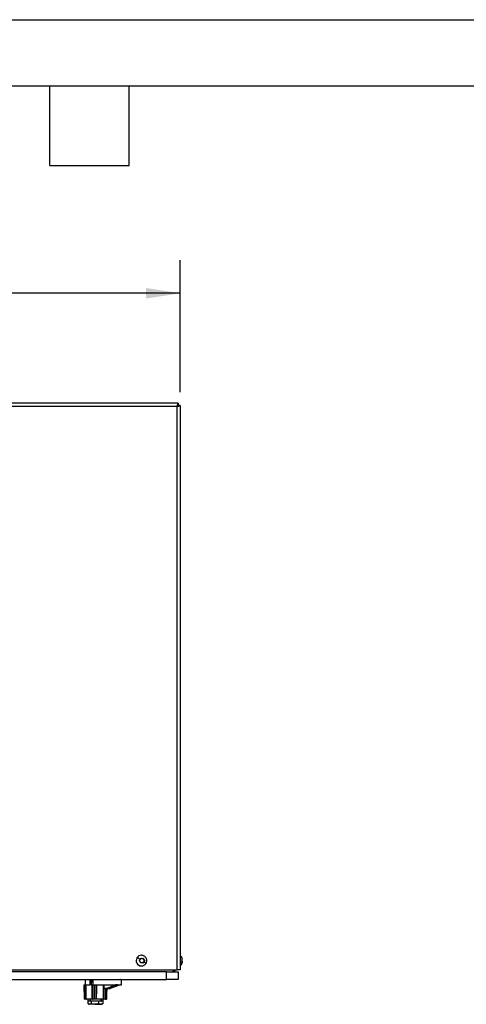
# Model space of a CAD drawing. Header units: millimetres. Extents: x 0 to 2794, y 0 to 2159.
# Tile 41 of 66: x 1330 to 1759, y 1215 to 2159. Entities that reach past the tile are written whole.
import ezdxf

# ---------------------------------------------------------------- set-up
doc = ezdxf.new("R2010")
doc.units = ezdxf.units.MM
doc.header["$LTSCALE"] = 10
doc.layers.add('DIMENSIONS', color=140, linetype='Continuous', lineweight=25)
doc.layers.add('TEXT', color=140, linetype='Continuous', lineweight=25)
doc.styles.add('SLDTEXTSTYLE0', font='TXT', dxfattribs={"width": 0.7})
doc.dimstyles.new('SLDDIMSTYLE0', dxfattribs={"dimtxt": 21.580078, "dimasz": 33.02, "dimexe": 0, "dimexo": 0.0625, "dimgap": 5.39502, "dimtad": 0, "dimtih": 1, "dimtoh": 1, "dimdec": 1, "dimlfac": 0.8, "dimrnd": 1e-09, "dimzin": 12, "dimdsep": 46, "dimtxsty": 'SLDTEXTSTYLE0', "dimsah": 1, "dimcen": 0.09, "dimadec": 0, "dimazin": 3, "dimtfac": 1, "dimtdec": 1, "dimtofl": 0, "dimtmove": 0, "dimatfit": 3, "dimfxl": 0, "dimfrac": 2, "dimtolj": 1, "dimtzin": 12, "dimarcsym": 0})

# ---------------------------------------------------------------- blocks, each defined once
blk = doc.blocks.new('_D')
at = {"layer": 'DIMENSIONS'}
for p, q in [((736.39, 1801.92), (736.39, 1928.45)), ((1484.14, 1801.92), (1484.14, 1928.45)), ((736.39, 1896.7), (1048.3, 1896.7)), ((1077.54, 1896.7), (1070.29, 1896.7)), ((1070.29, 1896.7), (1070.29, 1862.4)), ((1159.62, 1896.7), (1166.86, 1896.7)), ((1166.86, 1896.7), (1166.86, 1862.4)), ((1484.14, 1896.7), (1188.86, 1896.7)), ((1070.29, 1862.4), (1077.54, 1862.4)), ((1166.86, 1862.4), (1159.62, 1862.4))]:
    blk.add_line(p, q, dxfattribs=at)
for points in [[(736.39, 1896.7), (769.41, 1891.62), (769.41, 1901.78)], [(1484.14, 1896.7), (1451.12, 1901.78), (1451.12, 1891.62)]]:
    blk.add_solid(points, dxfattribs=at)
at = {"layer": 'DIMENSIONS', "char_height": 21.167, "attachment_point": 1, "style": 'SLDTEXTSTYLE0'}
for s, insert in [('598.2', (1077.54, 1928.81)), ('23.55', (1077.54, 1889.68))]:
    blk.add_mtext(s, dxfattribs=dict(at, insert=insert))

msp = doc.modelspace()

# ---------------------------------------------------------------- linework, layer by layer
at = {"color": 7, "linetype": 'Continuous'}
msp.add_line((0.02, 2159.03), (2794.02, 2159.03), dxfattribs=at)
for p, q in [((1482.09, 1791.19), (1298.17, 1791.19)), ((1480.94, 1788.06), (1298.55, 1788.06)), ((1480.94, 1788.06), (1480.94, 1247.94)), ((1482.09, 1789.31), (1482.09, 1791.19)), ((1482.09, 1791.19), (1482.18, 1791.19)), ((1482.18, 1789.31), (1482.09, 1789.31)), ((1482.18, 1791.19), (1482.18, 1789.31)), ((1484.14, 1789.22), (1482.27, 1789.22)), ((1484.14, 1789.22), (1484.14, 1247.94)), ((1442.59, 1259.59), (1442.65, 1259.59)), ((1446.9, 1261.94), (1446.83, 1261.94)), ((1447.33, 1261.92), (1446.9, 1261.94)), ((1447.32, 1258.87), (1447.75, 1258.87)), ((1448.63, 1258.59), (1449.02, 1258.59)), ((1448.8, 1255.7), (1449.2, 1255.7)), ((1449.38, 1256.35), (1449.77, 1256.35)), ((1449.41, 1257.05), (1449.8, 1257.05)), ((1298.04, 1247.94), (1480.94, 1247.94)), ((1446.83, 1251.69), (1446.9, 1251.69)), ((1447.29, 1254.76), (1446.87, 1254.76)), ((1446.9, 1251.69), (1447.25, 1251.73)), ((1448.46, 1254.89), (1448.84, 1254.89)), ((1484.14, 1247.94), (1480.94, 1247.94)), ((1485.92, 1255), (1485.91, 1254.84)), ((1470.78, 1246.19), (1283.65, 1246.19)), ((1283.65, 1238.69), (1470.78, 1238.69)), ((1392.81, 1238.69), (1392.77, 1233.69)), ((1397.81, 1238.69), (1397.76, 1233.63)), ((1397.76, 1233.69), (1397.8, 1238.69)), ((1400.2, 1238.69), (1400.2, 1233.69)), ((1427.77, 1233.69), (1427.73, 1238.24)), ((1470.78, 1238.69), (1470.78, 1246.19)), ((1470.78, 1246.19), (1482.14, 1246.19)), ((1482.14, 1238.69), (1470.78, 1238.69)), ((1482.14, 1246.19), (1482.14, 1238.69)), ((1391.72, 1233.69), (1391.84, 1220.19)), ((1391.82, 1233.69), (1391.94, 1220.19)), ((1391.82, 1233.69), (1393.55, 1233.69)), ((1393.61, 1233.69), (1396.91, 1233.69)), ((1396.91, 1233.69), (1397.38, 1233.69)), ((1398.8, 1233.69), (1400.2, 1233.69)), ((1400.2, 1233.69), (1421.86, 1233.69)), ((1401.42, 1220.19), (1401.41, 1233.69)), ((1401.54, 1220.19), (1401.53, 1233.69)), ((1401.65, 1233.69), (1401.67, 1220.19)), ((1411.56, 1229.94), (1410.83, 1229.94)), ((1413.73, 1229.94), (1411.56, 1229.94)), ((1412.35, 1220.19), (1412.43, 1229.94)), ((1412.57, 1229.94), (1412.49, 1220.19)), ((1413.7, 1220.19), (1413.79, 1229.94)), ((1413.7, 1220.19), (1413.79, 1229.94)), ((1413.82, 1230.39), (1415.99, 1230.39)), ((1414.65, 1229.94), (1413.83, 1229.94)), ((1417.2, 1230.39), (1425.15, 1233.27)), ((1424.06, 1233.69), (1421.86, 1233.69)), ((1423.68, 1233.31), (1423.14, 1233.31)), ((1423.82, 1233.69), (1423.82, 1233.31)), ((1423.95, 1233.31), (1423.82, 1233.31)), ((1423.95, 1233.31), (1423.95, 1233.69)), ((1424.02, 1233.31), (1423.95, 1233.31)), ((1424.02, 1233.31), (1424.02, 1233.69)), ((1424.08, 1233.31), (1424.02, 1233.31)), ((1424.06, 1233.69), (1427.77, 1233.69)), ((1424.08, 1233.31), (1424.08, 1233.69)), ((1425.88, 1233.31), (1424.08, 1233.31)), ((1425.88, 1233.31), (1425.89, 1233.69)), ((1425.89, 1233.54), (1426.29, 1233.69)), ((1391.94, 1220.19), (1393.6, 1220.19)), ((1393.75, 1219.94), (1392.09, 1219.94)), ((1393.66, 1220.19), (1399.71, 1220.19)), ((1399.9, 1219.94), (1393.75, 1219.94)), ((1395.39, 1219.94), (1395.39, 1217.94)), ((1398.12, 1217.94), (1395.39, 1217.94)), ((1395.59, 1217.94), (1395.59, 1215.5)), ((1398.12, 1217.94), (1398.12, 1219.94)), ((1408.4, 1217.94), (1398.12, 1217.94)), ((1398.54, 1217.94), (1398.54, 1215.5)), ((1399.76, 1220.19), (1401.42, 1220.19)), ((1401.57, 1219.94), (1399.9, 1219.94)), ((1403.44, 1219.94), (1401.57, 1219.94)), ((1401.67, 1220.19), (1403.54, 1220.19)), ((1410.37, 1219.94), (1403.44, 1219.94)), ((1403.6, 1220.19), (1410.41, 1220.19)), ((1405.72, 1217.94), (1405.72, 1215.5)), ((1408.4, 1217.94), (1408.4, 1219.94)), ((1408.4, 1217.94), (1408.5, 1217.94)), ((1408.5, 1217.94), (1408.5, 1219.94)), ((1410.14, 1217.94), (1408.5, 1217.94)), ((1409.95, 1217.94), (1409.95, 1215.5)), ((1410.14, 1217.94), (1410.14, 1219.94)), ((1412.25, 1219.94), (1410.37, 1219.94)), ((1410.48, 1220.19), (1412.35, 1220.19)), ((1412.46, 1219.94), (1412.25, 1219.94)), ((1413.24, 1219.94), (1412.46, 1219.94)), ((1412.49, 1220.19), (1412.71, 1220.19)), ((1412.71, 1220.19), (1413.47, 1220.19)), ((1413.45, 1219.94), (1413.24, 1219.94)), ((1413.49, 1220.19), (1413.7, 1220.19)), ((1413.7, 1220.19), (1413.7, 1220.19)), ((1395.88, 1215.31), (1396.52, 1214.94)), ((1397.06, 1214.94), (1395.92, 1215.37)), ((1396.52, 1214.94), (1397.06, 1214.94)), ((1402.13, 1214.94), (1397.06, 1214.94)), ((1402.13, 1214.94), (1407.83, 1214.94)), ((1407.83, 1214.94), (1409.02, 1214.94)), ((1409.02, 1214.94), (1409.66, 1215.31)), ((1409.62, 1215.37), (1409.95, 1215.5))]:
    msp.add_line(p, q)
at = {"flags": 128}
for points in [[(1481.5, 1788.49), (1481.41, 1788.58), (1481.18, 1788.78)], [(1446.9, 1251.69), (1447.18, 1251.7), (1447.24, 1251.7)], [(1398.85, 1238.69), (1398.84, 1237.82), (1398.8, 1233.69)], [(1393.6, 1220.19), (1393.57, 1227.75), (1393.55, 1233.69)], [(1393.61, 1233.69), (1393.62, 1229.1), (1393.64, 1226.13), (1393.65, 1223.16), (1393.66, 1220.19)], [(1399.71, 1220.19), (1399.68, 1224.78), (1399.66, 1227.75), (1399.65, 1230.72), (1399.63, 1233.69)], [(1399.68, 1233.69), (1399.72, 1226.13), (1399.76, 1220.19)], [(1403.54, 1220.19), (1403.58, 1227.75), (1403.6, 1233.69)], [(1403.66, 1233.69), (1403.64, 1229.1), (1403.62, 1226.13), (1403.61, 1223.16), (1403.6, 1220.19)], [(1410.41, 1220.19), (1410.42, 1224.78), (1410.43, 1227.75), (1410.44, 1230.72), (1410.45, 1233.69)], [(1410.45, 1229.94), (1410.45, 1232.04), (1410.45, 1233.69)], [(1410.5, 1229.94), (1410.49, 1224.48), (1410.48, 1220.19)], [(1410.83, 1233.69), (1410.83, 1231.59), (1410.83, 1229.94)], [(1412.71, 1220.19), (1412.77, 1226.88), (1412.79, 1229.94)], [(1412.71, 1220.19), (1412.75, 1225.65), (1412.79, 1229.94)], [(1413.47, 1220.19), (1413.51, 1224.78), (1413.54, 1227.75), (1413.56, 1229.94)], [(1413.57, 1229.94), (1413.52, 1224.48), (1413.49, 1220.19)], [(1391.94, 1220.19), (1391.95, 1220.14), (1391.95, 1220.09), (1391.97, 1220.05), (1391.99, 1220.01), (1392.01, 1219.98), (1392.03, 1219.96), (1392.06, 1219.94), (1392.09, 1219.94)], [(1393.6, 1220.19), (1393.61, 1220.14), (1393.62, 1220.09), (1393.63, 1220.05), (1393.65, 1220.01), (1393.67, 1219.98), (1393.69, 1219.96), (1393.72, 1219.94), (1393.75, 1219.94)], [(1393.66, 1220.19), (1393.66, 1220.14), (1393.67, 1220.09), (1393.68, 1220.05), (1393.69, 1220.01), (1393.7, 1219.98), (1393.72, 1219.96), (1393.73, 1219.94), (1393.75, 1219.94)], [(1399.76, 1220.19), (1399.76, 1220.14), (1399.77, 1220.09), (1399.78, 1220.05), (1399.8, 1220.01), (1399.82, 1219.98), (1399.85, 1219.96), (1399.88, 1219.94), (1399.9, 1219.94)], [(1401.42, 1220.19), (1401.42, 1220.14), (1401.43, 1220.09), (1401.44, 1220.05), (1401.46, 1220.01), (1401.49, 1219.98), (1401.51, 1219.96), (1401.54, 1219.94), (1401.57, 1219.94)], [(1401.67, 1220.19), (1401.67, 1220.14), (1401.66, 1220.09), (1401.65, 1220.05), (1401.64, 1220.01), (1401.62, 1219.98), (1401.6, 1219.96), (1401.59, 1219.94), (1401.57, 1219.94)], [(1403.54, 1220.19), (1403.54, 1220.14), (1403.53, 1220.09), (1403.52, 1220.05), (1403.51, 1220.01), (1403.49, 1219.98), (1403.48, 1219.96), (1403.46, 1219.94), (1403.44, 1219.94)], [(1403.6, 1220.19), (1403.59, 1220.14), (1403.58, 1220.09), (1403.57, 1220.05), (1403.55, 1220.01), (1403.53, 1219.98), (1403.5, 1219.96), (1403.47, 1219.94), (1403.44, 1219.94)], [(1410.48, 1220.19), (1410.47, 1220.14), (1410.47, 1220.09), (1410.46, 1220.05), (1410.45, 1220.01), (1410.43, 1219.98), (1410.41, 1219.96), (1410.39, 1219.94), (1410.37, 1219.94)], [(1412.35, 1220.19), (1412.35, 1220.14), (1412.34, 1220.09), (1412.33, 1220.05), (1412.32, 1220.01), (1412.3, 1219.98), (1412.29, 1219.96), (1412.27, 1219.94), (1412.25, 1219.94)], [(1412.71, 1220.19), (1412.71, 1220.19), (1412.71, 1220.19), (1412.71, 1220.19), (1412.71, 1220.19)]]:
    msp.add_lwpolyline(points, dxfattribs=at)
for centre, radius, start, end in [((1446.89, 1256.81), 5.12, 147.13475, 269.37737), ((1446.95, 1256.81), 5.12, 147.13475, 269.37737), ((1446.84, 1256.91), 5.02, 90.10902, 147.87843), ((1446.91, 1256.91), 5.02, 90.10902, 147.87843), ((1447.32, 1261.52), 2.66, 248.43859, 269.99247), ((1448.17, 1258.53), 0.464, 8.27841, 89.60492), ((1451.13, 1254.22), 2.75, 147.66184, 165.96539), ((1451.35, 1259), 2.75, 188.55668, 225.22594), ((1451.1, 1254.24), 2.72, 129.20277, 147.6668), ((1449.08, 1256.72), 0.473, 309.40587, 45.17113), ((1446.87, 1252.1), 2.65, 90.00296, 105.97901), ((1448.01, 1255), 0.462, 270.21486, 346.37906), ((1392.09, 1220.19), 0.25, 180.52704, 270), ((1391.89, 1224.02), 3.83, 269.293, 270.83776), ((1393.63, 1242.03), 21.84, 269.92473, 270.07527), ((1399.73, 1235.06), 14.87, 269.90868, 270.09132), ((1399.94, 1220.16), 0.227, 174.13348, 261.97815), ((1401.54, 1240.07), 19.89, 269.66593, 270.01418), ((1401.54, 1243.71), 23.53, 269.99574, 270.30691), ((1403.57, 1240.66), 20.48, 269.92225, 270.07775), ((1409.99, 1220.13), 0.425, 333.74744, 8.12417), ((1410.44, 1246.13), 25.95, 269.93096, 270.06904), ((1412.25, 1220.19), 0.249, 270.15099, 359.65373), ((1412.42, 1227.14), 6.96, 269.39646, 270.60354), ((1412.46, 1220.19), 0.25, 270, 359.49588), ((1412.46, 1220.19), 0.249, 270.15099, 359.65373), ((1413.23, 1220.18), 0.242, 271.99247, 1.40532), ((1413.24, 1220.19), 0.249, 270.15099, 359.65373), ((1413.45, 1220.19), 0.25, 270, 359.47296), ((1413.45, 1220.19), 0.249, 270.15099, 359.65373), ((1413.48, 1221.61), 1.42, 269.69546, 270.30454)]:
    msp.add_arc(centre, radius, start, end)
for points, knots in [([(1480.62, 1788.06), (1481.08, 1788.26), (1481.5, 1788.45), (1482.1, 1788.84), (1482.27, 1789.03), (1482.27, 1789.22)], [0, 0, 0, 0, 0.5, 0.5, 1, 1, 1, 1]), ([(1482.09, 1791.19), (1482.02, 1791.19), (1481.95, 1791.11), (1481.8, 1790.79), (1481.72, 1790.56), (1481.54, 1789.98), (1481.44, 1789.64), (1481.21, 1788.88), (1481.08, 1788.47), (1480.94, 1788.06)], [0, 0, 0, 0, 0.25, 0.25, 0.5, 0.5, 0.75, 0.75, 1, 1, 1, 1]), ([(1480.94, 1788.06), (1481.39, 1788.16), (1481.82, 1788.26), (1482.6, 1788.45), (1482.95, 1788.55), (1483.53, 1788.74), (1483.76, 1788.84), (1484.07, 1789.03), (1484.14, 1789.13), (1484.14, 1789.22)], [0, 0, 0, 0, 0.25, 0.25, 0.5, 0.5, 0.75, 0.75, 1, 1, 1, 1]), ([(1482.09, 1789.31), (1481.98, 1789.29), (1481.76, 1789.25), (1481.44, 1789), (1481.22, 1788.76), (1481.13, 1788.66)], [0, 0, 0, 0, 0.36886, 0.737719, 1, 1, 1, 1]), ([(1445.78, 1257.93), (1445.45, 1258.14), (1445.1, 1258.35), (1444.41, 1258.76), (1444.07, 1258.96), (1443.47, 1259.27), (1443.22, 1259.39), (1442.84, 1259.55), (1442.72, 1259.59), (1442.65, 1259.59)], [0, 0, 0, 0, 0.25, 0.25, 0.5, 0.5, 0.75, 0.75, 1, 1, 1, 1]), ([(1445.16, 1256.57), (1445.14, 1256.59), (1445.1, 1256.63), (1445.06, 1256.7), (1445.03, 1256.78), (1445.02, 1256.86), (1445.01, 1256.94), (1445.03, 1257.02), (1445.05, 1257.09), (1445.08, 1257.14), (1445.09, 1257.16)], [0, 0, 0, 0, 0.126381, 0.250383, 0.374231, 0.500072, 0.624694, 0.750234, 0.875429, 1, 1, 1, 1]), ([(1445.09, 1257.16), (1445.11, 1257.18), (1445.14, 1257.23), (1445.17, 1257.26), (1445.19, 1257.28)], [0, 0, 0, 0, 0.500617, 1, 1, 1, 1]), ([(1445.94, 1255.03), (1445.93, 1255.08), (1445.92, 1255.18), (1445.89, 1255.32), (1445.84, 1255.49), (1445.78, 1255.67), (1445.69, 1255.87), (1445.58, 1256.06), (1445.46, 1256.24), (1445.32, 1256.42), (1445.21, 1256.52), (1445.16, 1256.57)], [0, 0, 0, 0, 0.08485, 0.167614, 0.249627, 0.375231, 0.499768, 0.624012, 0.749532, 0.872779, 1, 1, 1, 1]), ([(1445.19, 1257.28), (1445.23, 1257.31), (1445.31, 1257.37), (1445.42, 1257.47), (1445.53, 1257.6), (1445.66, 1257.75), (1445.74, 1257.87), (1445.78, 1257.93)], [0, 0, 0, 0, 0.171051, 0.336912, 0.499484, 0.751188, 1, 1, 1, 1]), ([(1445.78, 1257.93), (1445.81, 1257.98), (1445.87, 1258.07), (1445.95, 1258.23), (1446.01, 1258.39), (1446.07, 1258.56), (1446.1, 1258.67), (1446.12, 1258.73)], [0, 0, 0, 0, 0.191439, 0.38456, 0.582142, 0.786586, 1, 1, 1, 1]), ([(1446.12, 1258.73), (1446.12, 1258.76), (1446.14, 1258.81), (1446.16, 1258.85), (1446.17, 1258.87)], [0, 0, 0, 0, 0.498667, 1, 1, 1, 1]), ([(1446.17, 1258.87), (1446.19, 1258.89), (1446.22, 1258.94), (1446.28, 1258.99), (1446.34, 1259.04), (1446.44, 1259.08), (1446.58, 1259.1), (1446.68, 1259.07), (1446.73, 1259.06)], [0, 0, 0, 0, 0.126553, 0.250836, 0.374972, 0.501056, 0.749674, 1, 1, 1, 1]), ([(1446.73, 1259.06), (1446.78, 1259.04), (1446.87, 1259), (1447.01, 1258.96), (1447.18, 1258.92), (1447.37, 1258.89), (1447.59, 1258.87), (1447.8, 1258.87), (1448.02, 1258.88), (1448.23, 1258.92), (1448.37, 1258.95), (1448.44, 1258.97)], [0, 0, 0, 0, 0.0846963, 0.1674291, 0.2496283, 0.3752148, 0.4997698, 0.6239645, 0.7495325, 0.8725815, 1, 1, 1, 1]), ([(1447.34, 1261.89), (1447.27, 1261.91), (1447.12, 1261.94), (1446.97, 1261.94), (1446.9, 1261.94)], [0, 0, 0, 0, 0.487013, 1, 1, 1, 1]), ([(1452, 1256.81), (1451.96, 1257.29), (1451.91, 1257.98), (1451.56, 1258.93), (1451.15, 1259.71), (1450.46, 1260.53), (1449.56, 1261.23), (1448.49, 1261.75), (1447.71, 1261.85), (1447.34, 1261.89)], [0, 0, 0, 0, 0.1896542, 0.2685892, 0.3998648, 0.538371, 0.6893038, 0.8501925, 1, 1, 1, 1]), ([(1448.44, 1258.97), (1448.46, 1258.98), (1448.5, 1258.99), (1448.56, 1258.99), (1448.64, 1258.98), (1448.72, 1258.96), (1448.81, 1258.92), (1448.89, 1258.86), (1448.95, 1258.78), (1449, 1258.69), (1449.01, 1258.62), (1449.02, 1258.59)], [0, 0, 0, 0, 0.082901, 0.166253, 0.25116, 0.376837, 0.500178, 0.62346, 0.74915, 0.875665, 1, 1, 1, 1]), ([(1449.2, 1255.7), (1449.17, 1255.66), (1449.12, 1255.57), (1449.05, 1255.44), (1448.98, 1255.29), (1448.91, 1255.1), (1448.86, 1254.96), (1448.84, 1254.89)], [0, 0, 0, 0, 0.165638, 0.331073, 0.499336, 0.744885, 1, 1, 1, 1]), ([(1449.02, 1258.59), (1449.03, 1258.54), (1449.05, 1258.45), (1449.08, 1258.3), (1449.13, 1258.14), (1449.2, 1257.96), (1449.29, 1257.76), (1449.4, 1257.56), (1449.52, 1257.38), (1449.65, 1257.21), (1449.75, 1257.1), (1449.8, 1257.05)], [0, 0, 0, 0, 0.085312, 0.16817, 0.249625, 0.375343, 0.499764, 0.62409, 0.749529, 0.873348, 1, 1, 1, 1]), ([(1449.77, 1256.35), (1449.73, 1256.32), (1449.65, 1256.25), (1449.55, 1256.15), (1449.45, 1256.04), (1449.36, 1255.93), (1449.27, 1255.81), (1449.22, 1255.74), (1449.2, 1255.7)], [0, 0, 0, 0, 0.178525, 0.350585, 0.517368, 0.680183, 0.840506, 1, 1, 1, 1]), ([(1449.2, 1255.7), (1449.55, 1255.45), (1450.28, 1254.95), (1450.94, 1254.41), (1451.22, 1254.13), (1451.18, 1254.09), (1451.16, 1254.08)], [0, 0, 0, 0, 0.3062454, 0.6289057, 0.8772552, 1, 1, 1, 1]), ([(1449.8, 1257.05), (1449.81, 1257.04), (1449.84, 1257), (1449.88, 1256.95), (1449.91, 1256.88), (1449.93, 1256.79), (1449.94, 1256.69), (1449.92, 1256.59), (1449.89, 1256.5), (1449.84, 1256.42), (1449.79, 1256.37), (1449.77, 1256.35)], [0, 0, 0, 0, 0.0831628, 0.166576, 0.2511564, 0.3768556, 0.5001743, 0.6234489, 0.749147, 0.8759795, 1, 1, 1, 1]), ([(1451.2, 1254.06), (1451.34, 1254.31), (1451.62, 1254.8), (1451.92, 1255.73), (1451.97, 1256.42), (1452, 1256.81)], [0, 0, 0, 0, 0.292209, 0.589721, 1, 1, 1, 1]), ([(1485.93, 1258.82), (1485.82, 1259.27), (1485.59, 1260.2), (1484.86, 1261.12), (1484.28, 1261.4), (1484.14, 1261.46)], [0, 0, 0, 0, 0.419303, 0.861689, 1, 1, 1, 1]), ([(1485.92, 1256.26), (1485.81, 1256.14), (1485.57, 1255.89), (1484.84, 1255.65), (1484.28, 1255.57), (1484.14, 1255.56)], [0, 0, 0, 0, 0.4216687, 0.8659391, 1, 1, 1, 1]), ([(1485.87, 1258.97), (1485.86, 1258.99), (1485.86, 1259.03), (1485.85, 1259.08), (1485.84, 1259.14), (1485.84, 1259.19), (1485.84, 1259.22), (1485.84, 1259.24), (1485.84, 1259.23), (1485.85, 1259.21), (1485.86, 1259.18), (1485.87, 1259.16)], [0, 0, 0, 0, 0.083089, 0.166485, 0.251159, 0.376849, 0.500178, 0.623447, 0.749151, 0.875431, 1, 1, 1, 1]), ([(1485.87, 1257.74), (1485.86, 1257.77), (1485.86, 1257.82), (1485.85, 1257.9), (1485.84, 1257.98), (1485.84, 1258.06), (1485.84, 1258.13), (1485.84, 1258.19), (1485.84, 1258.25), (1485.85, 1258.28), (1485.85, 1258.29)], [0, 0, 0, 0, 0.126381, 0.250383, 0.374231, 0.500072, 0.624694, 0.750234, 0.875429, 1, 1, 1, 1]), ([(1485.87, 1257.05), (1485.86, 1257.07), (1485.86, 1257.11), (1485.85, 1257.17), (1485.84, 1257.25), (1485.84, 1257.33), (1485.84, 1257.43), (1485.84, 1257.53), (1485.84, 1257.61), (1485.85, 1257.68), (1485.86, 1257.72), (1485.87, 1257.73)], [0, 0, 0, 0, 0.082842, 0.16618, 0.25116, 0.376837, 0.500179, 0.623458, 0.749151, 0.875591, 1, 1, 1, 1]), ([(1485.87, 1255.39), (1485.86, 1255.4), (1485.86, 1255.41), (1485.85, 1255.44), (1485.84, 1255.48), (1485.84, 1255.54), (1485.84, 1255.62), (1485.84, 1255.72), (1485.84, 1255.82), (1485.85, 1255.92), (1485.86, 1255.98), (1485.87, 1256.01)], [0, 0, 0, 0, 0.083089, 0.166485, 0.251159, 0.376849, 0.500178, 0.623447, 0.749151, 0.875431, 1, 1, 1, 1]), ([(1485.87, 1259.16), (1485.86, 1259.18), (1485.86, 1259.22), (1485.85, 1259.24), (1485.85, 1259.26)], [0, 0, 0, 0, 0.498667, 1, 1, 1, 1]), ([(1485.87, 1259.16), (1485.9, 1259.02), (1485.95, 1258.77), (1485.9, 1258.76), (1485.88, 1258.76)], [0, 0, 0, 0, 0.588223, 1, 1, 1, 1]), ([(1485.87, 1257.73), (1485.87, 1257.76), (1485.89, 1257.8), (1485.9, 1257.88), (1485.91, 1257.98), (1485.92, 1258.1), (1485.92, 1258.25), (1485.92, 1258.42), (1485.91, 1258.59), (1485.9, 1258.78), (1485.88, 1258.91), (1485.87, 1258.97)], [0, 0, 0, 0, 0.0851538, 0.1679793, 0.2496256, 0.3752949, 0.4997656, 0.6240745, 0.74953, 0.873157, 1, 1, 1, 1]), ([(1485.87, 1256.01), (1485.87, 1256.06), (1485.89, 1256.15), (1485.9, 1256.29), (1485.91, 1256.46), (1485.92, 1256.65), (1485.92, 1256.87), (1485.92, 1257.09), (1485.91, 1257.31), (1485.9, 1257.53), (1485.88, 1257.67), (1485.87, 1257.74)], [0, 0, 0, 0, 0.08485, 0.167614, 0.249627, 0.375231, 0.499768, 0.624012, 0.749532, 0.872779, 1, 1, 1, 1]), ([(1485.92, 1256.26), (1485.92, 1256.3), (1485.92, 1256.4), (1485.92, 1256.53), (1485.91, 1256.69), (1485.9, 1256.87), (1485.88, 1256.99), (1485.87, 1257.05)], [0, 0, 0, 0, 0.165638, 0.331073, 0.499336, 0.744885, 1, 1, 1, 1]), ([(1485.87, 1255.38), (1485.87, 1255.44), (1485.89, 1255.54), (1485.9, 1255.69), (1485.91, 1255.84), (1485.92, 1255.98), (1485.92, 1256.12), (1485.92, 1256.21), (1485.92, 1256.26)], [0, 0, 0, 0, 0.1785252, 0.3505852, 0.5173683, 0.6801829, 0.8405056, 1, 1, 1, 1]), ([(1485.87, 1255.89), (1485.9, 1255.74), (1485.94, 1255.51), (1485.91, 1255.13), (1485.89, 1255)], [0, 0, 0, 0, 0.657297, 1, 1, 1, 1]), ([(1446.52, 1254.65), (1446.5, 1254.65), (1446.46, 1254.64), (1446.39, 1254.63), (1446.31, 1254.64), (1446.23, 1254.66), (1446.14, 1254.71), (1446.06, 1254.77), (1446, 1254.85), (1445.96, 1254.94), (1445.95, 1255), (1445.94, 1255.03)], [0, 0, 0, 0, 0.083089, 0.166485, 0.251159, 0.376849, 0.500178, 0.623447, 0.749151, 0.875431, 1, 1, 1, 1]), ([(1448.23, 1254.57), (1448.18, 1254.59), (1448.1, 1254.62), (1447.96, 1254.66), (1447.8, 1254.7), (1447.61, 1254.74), (1447.39, 1254.76), (1447.18, 1254.76), (1446.96, 1254.74), (1446.74, 1254.71), (1446.6, 1254.67), (1446.52, 1254.65)], [0, 0, 0, 0, 0.085154, 0.167979, 0.249626, 0.375295, 0.499766, 0.624074, 0.74953, 0.873157, 1, 1, 1, 1]), ([(1447.25, 1251.73), (1447.55, 1251.76), (1448.29, 1251.82), (1449.4, 1252.29), (1450.42, 1253.06), (1451.01, 1253.69), (1451.2, 1254.06), (1451.2, 1254.06)], [0, 0, 0, 0, 0.190283, 0.469312, 0.742275, 0.995774, 1, 1, 1, 1]), ([(1448.84, 1254.89), (1448.84, 1254.87), (1448.82, 1254.83), (1448.79, 1254.77), (1448.75, 1254.71), (1448.69, 1254.64), (1448.6, 1254.59), (1448.51, 1254.55), (1448.42, 1254.54), (1448.32, 1254.54), (1448.26, 1254.56), (1448.23, 1254.57)], [0, 0, 0, 0, 0.082842, 0.16618, 0.25116, 0.376837, 0.500179, 0.623458, 0.749151, 0.875591, 1, 1, 1, 1]), ([(1476.39, 1246.19), (1476.69, 1246.26), (1477.3, 1246.41), (1477.92, 1247.17), (1478.11, 1247.83), (1478.14, 1247.94)], [0, 0, 0, 0, 0.438871, 0.903366, 1, 1, 1, 1]), ([(1479.63, 1247.94), (1479.39, 1247.63), (1478.85, 1246.95), (1477.69, 1246.32), (1476.82, 1246.23), (1476.39, 1246.19)], [0, 0, 0, 0, 0.301228, 0.661872, 1, 1, 1, 1]), ([(1484.14, 1252.18), (1484.45, 1252.37), (1485.09, 1252.75), (1485.7, 1253.72), (1485.85, 1254.45), (1485.93, 1254.8)], [0, 0, 0, 0, 0.324784, 0.672067, 1, 1, 1, 1]), ([(1485.87, 1254.89), (1485.86, 1254.89), (1485.86, 1254.89), (1485.85, 1254.9), (1485.84, 1254.92), (1485.84, 1254.96), (1485.84, 1255.02), (1485.84, 1255.1), (1485.84, 1255.19), (1485.85, 1255.28), (1485.86, 1255.35), (1485.87, 1255.38)], [0, 0, 0, 0, 0.083163, 0.166576, 0.251156, 0.376856, 0.500174, 0.623449, 0.749147, 0.875979, 1, 1, 1, 1]), ([(1485.87, 1254.65), (1485.86, 1254.63), (1485.86, 1254.6), (1485.85, 1254.54), (1485.84, 1254.49), (1485.84, 1254.44), (1485.84, 1254.4), (1485.84, 1254.39), (1485.84, 1254.39), (1485.85, 1254.41), (1485.86, 1254.45), (1485.87, 1254.46)], [0, 0, 0, 0, 0.082901, 0.166253, 0.25116, 0.376837, 0.500178, 0.62346, 0.74915, 0.875665, 1, 1, 1, 1]), ([(1485.87, 1254.46), (1485.86, 1254.45), (1485.86, 1254.42), (1485.85, 1254.38), (1485.84, 1254.34), (1485.84, 1254.32), (1485.84, 1254.31), (1485.84, 1254.32), (1485.84, 1254.36), (1485.85, 1254.41), (1485.86, 1254.46), (1485.87, 1254.48)], [0, 0, 0, 0, 0.082842, 0.16618, 0.25116, 0.376837, 0.500179, 0.623458, 0.749151, 0.875591, 1, 1, 1, 1]), ([(1485.89, 1254.59), (1485.9, 1254.68), (1485.95, 1254.9), (1485.9, 1254.89), (1485.87, 1254.89)], [0, 0, 0, 0, 0.387428, 1, 1, 1, 1]), ([(1427.72, 1238.24), (1427.72, 1238.24), (1427.79, 1238.3), (1427.54, 1238.41), (1427.07, 1238.56), (1426.52, 1238.65), (1426.3, 1238.69)], [0, 0, 0, 0, 0.015848, 0.400941, 0.76762, 1, 1, 1, 1]), ([(1391.72, 1233.69), (1391.72, 1233.69), (1391.72, 1233.69), (1391.74, 1233.69), (1391.79, 1233.69), (1391.82, 1233.69)], [0, 0, 0, 0, 0.1974743, 0.5148781, 1, 1, 1, 1]), ([(1398.8, 1233.69), (1398.76, 1233.69), (1398.69, 1233.69), (1398.57, 1233.69), (1398.46, 1233.69), (1398.32, 1233.69), (1398.16, 1233.69), (1398, 1233.69), (1397.88, 1233.69), (1397.79, 1233.69), (1397.75, 1233.69), (1397.75, 1233.69), (1397.76, 1233.69)], [0, 0, 0, 0, 0.062773, 0.125023, 0.187317, 0.250221, 0.374944, 0.500021, 0.623971, 0.749395, 0.875151, 1, 1, 1, 1]), ([(1410.83, 1229.94), (1410.81, 1229.94), (1410.78, 1229.94), (1410.71, 1229.94), (1410.64, 1229.94), (1410.55, 1229.94), (1410.48, 1229.94), (1410.45, 1229.94)], [0, 0, 0, 0, 0.166198, 0.3319, 0.500209, 0.749861, 1, 1, 1, 1]), ([(1411.56, 1229.94), (1411.65, 1229.94), (1411.82, 1229.94), (1412.08, 1229.96), (1412.33, 1229.99), (1412.58, 1230.02), (1412.84, 1230.07), (1413.09, 1230.14), (1413.33, 1230.21), (1413.58, 1230.29), (1413.74, 1230.35), (1413.82, 1230.39)], [0, 0, 0, 0, 0.111985, 0.223424, 0.334456, 0.445221, 0.555861, 0.666517, 0.777332, 0.888446, 1, 1, 1, 1]), ([(1415.99, 1230.39), (1415.91, 1230.35), (1415.74, 1230.29), (1415.5, 1230.21), (1415.25, 1230.14), (1415, 1230.07), (1414.75, 1230.02), (1414.49, 1229.99), (1414.24, 1229.96), (1413.98, 1229.94), (1413.81, 1229.94), (1413.73, 1229.94)], [0, 0, 0, 0, 0.111554, 0.222668, 0.333483, 0.444139, 0.554779, 0.665544, 0.776576, 0.888015, 1, 1, 1, 1]), ([(1413.82, 1230.39), (1415, 1230.87), (1417.68, 1231.97), (1420.36, 1233.07), (1421.86, 1233.69)], [0, 0, 0, 0, 0.438187, 1, 1, 1, 1]), ([(1414.65, 1229.94), (1414.75, 1229.94), (1414.94, 1229.94), (1415.23, 1229.96), (1415.52, 1229.99), (1415.8, 1230.02), (1416.09, 1230.07), (1416.37, 1230.14), (1416.65, 1230.21), (1416.93, 1230.29), (1417.11, 1230.35), (1417.2, 1230.39)], [0, 0, 0, 0, 0.111985, 0.223424, 0.334456, 0.445221, 0.555861, 0.666517, 0.777332, 0.888446, 1, 1, 1, 1]), ([(1424.06, 1233.69), (1422.55, 1233.07), (1419.86, 1231.97), (1417.17, 1230.87), (1415.99, 1230.39)], [0, 0, 0, 0, 0.561813, 1, 1, 1, 1]), ([(1423.82, 1233.31), (1423.81, 1233.31), (1423.8, 1233.31), (1423.74, 1233.31), (1423.71, 1233.31), (1423.68, 1233.31)], [0, 0, 0, 0, 0.5, 0.5, 1, 1, 1, 1]), ([(1398.54, 1215.5), (1398.48, 1215.45), (1398.35, 1215.37), (1398.17, 1215.26), (1397.99, 1215.16), (1397.78, 1215.08), (1397.56, 1215), (1397.31, 1214.95), (1397.15, 1214.94), (1397.06, 1214.94)], [0, 0, 0, 0, 0.12912, 0.255064, 0.378521, 0.500279, 0.669226, 0.834676, 1, 1, 1, 1]), ([(1402.13, 1214.94), (1402.03, 1214.94), (1401.82, 1214.94), (1401.52, 1214.95), (1401.16, 1214.98), (1400.76, 1215.02), (1400.16, 1215.11), (1399.42, 1215.25), (1398.83, 1215.41), (1398.54, 1215.5)], [0, 0, 0, 0, 0.083454, 0.167036, 0.251206, 0.376197, 0.502241, 0.746062, 1, 1, 1, 1]), ([(1405.72, 1215.5), (1405.56, 1215.45), (1405.27, 1215.37), (1404.82, 1215.26), (1404.38, 1215.16), (1403.93, 1215.08), (1403.49, 1215.02), (1403.03, 1214.97), (1402.58, 1214.94), (1402.28, 1214.94), (1402.13, 1214.94)], [0, 0, 0, 0, 0.129574, 0.255868, 0.379582, 0.501514, 0.6267, 0.750694, 0.87563, 1, 1, 1, 1]), ([(1407.83, 1214.94), (1407.77, 1214.94), (1407.65, 1214.94), (1407.47, 1214.95), (1407.26, 1214.98), (1407.03, 1215.02), (1406.68, 1215.11), (1406.24, 1215.25), (1405.89, 1215.41), (1405.72, 1215.5)], [0, 0, 0, 0, 0.083507, 0.16699, 0.250907, 0.374974, 0.500396, 0.745107, 1, 1, 1, 1]), ([(1409.95, 1215.5), (1409.86, 1215.45), (1409.68, 1215.37), (1409.42, 1215.26), (1409.16, 1215.16), (1408.87, 1215.08), (1408.54, 1215), (1408.19, 1214.95), (1407.95, 1214.94), (1407.83, 1214.94)], [0, 0, 0, 0, 0.12912, 0.255064, 0.378521, 0.500279, 0.669226, 0.834676, 1, 1, 1, 1])]:
    msp.add_open_spline(points, degree=3, knots=knots)
msp.add_open_spline([(1393.55, 1233.69), (1393.57, 1233.69), (1393.58, 1233.69), (1393.61, 1233.69)], degree=3)
at = {"layer": 'TEXT'}
for p, q in [((63.5, 2095.5), (2730.5, 2095.5)), ((1358.9, 2019.3), (1358.9, 2095.5)), ((1435.1, 2019.3), (1435.1, 2095.5)), ((1358.9, 2019.3), (1435.1, 2019.3))]:
    msp.add_line(p, q, dxfattribs=at)

# ---------------------------------------------------------------- dimensions: what is measured, and where the dimension line sits
at = {"layer": 'DIMENSIONS'}
dim = msp.add_linear_dim(base=(1484.14, 1896.7), p1=(736.39, 1789.22), p2=(1484.14, 1789.22), dimstyle='SLDDIMSTYLE0', dxfattribs=at)
dim.commit()
dim.dimension.update_dxf_attribs({"geometry": '_D', "text_midpoint": (1118.58, 1896.7), "dimtype": 160})

doc.saveas('drawing.dxf')
